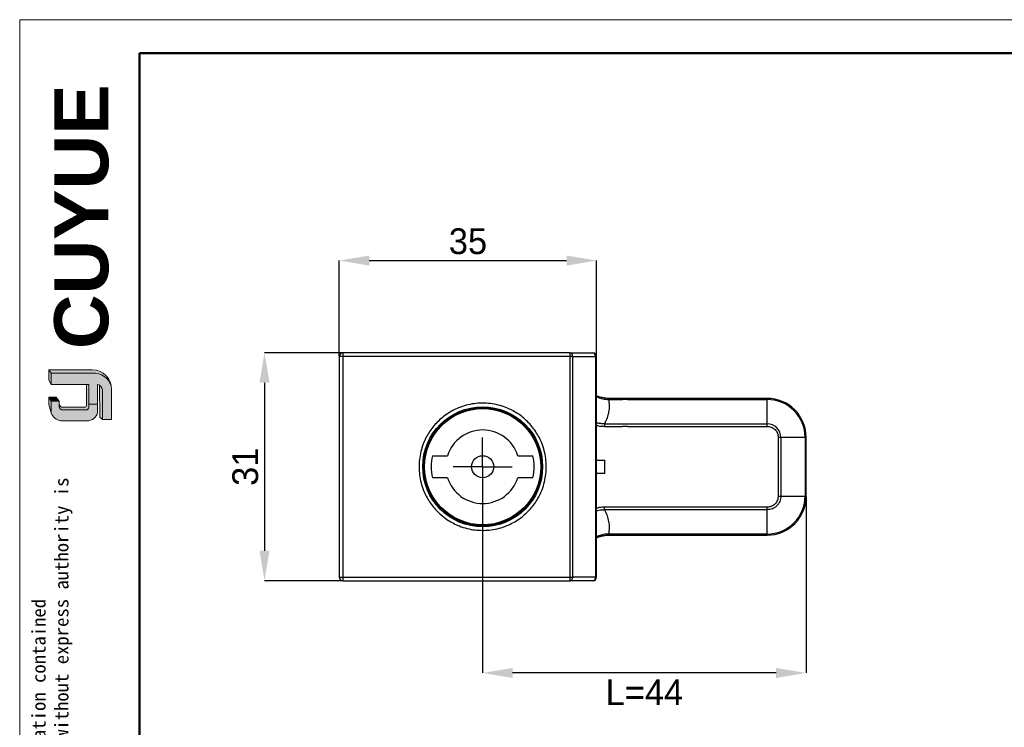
# Model space of a CAD drawing. Header units: millimetres. Extents: x 2539 to 2822, y 1334 to 1526.
# Tile 1 of 2: x 2539 to 2673, y 1430 to 1526. Entities that reach past the tile are written whole.
import ezdxf

# ---------------------------------------------------------------- set-up
doc = ezdxf.new("R2010")
doc.units = ezdxf.units.MM
doc.linetypes.add('CENTERX2', pattern=[20.319999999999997, 12.7, -2.54, 2.54, -2.54])
for name, color, linetype, lineweight in [('0007', 7, 'Continuous', 5), ('实线层', 7, 'Continuous', 25), ('尺寸线层', 3, 'Continuous', 18), ('粗实线层', 7, 'Continuous', 50), ('细实线层', 3, 'Continuous', 18)]:
    doc.layers.add(name, color=color, linetype=linetype, lineweight=lineweight)
for name, color, linetype in [('1轮廓实线层', 7, 'Continuous'), ('2细线层', 3, 'Continuous'), ('3中心线层', 1, 'CENTERX2')]:
    doc.layers.add(name, color=color, linetype=linetype)
doc.styles.add('ARIAL', font='arial.ttf')
doc.styles.add('SLDTEXTSTYLE1', font='txt')
doc.styles.get("Standard").update_dxf_attribs({"font": 'arial.ttf'})
doc.dimstyles.new('SLDDIMSTYLE0', dxfattribs={"dimtxt": 3.5, "dimasz": 4.08, "dimexe": 0, "dimexo": 0.0625, "dimgap": 0.875, "dimtad": 2, "dimdec": 0, "dimrnd": 1e-09, "dimzin": 4, "dimdsep": 46, "dimtxsty": 'SLDTEXTSTYLE1', "dimsah": 1, "dimcen": 0.09, "dimadec": 0, "dimazin": 1, "dimtfac": 1, "dimtofl": 0, "dimtmove": 0, "dimatfit": 3, "dimfxl": 1, "dimfrac": 2, "dimtolj": 1, "dimtzin": 12, "dimarcsym": 0})

# ---------------------------------------------------------------- blocks, each defined once
blk = doc.blocks.new('*D9')
at = {"layer": '2细线层', "color": 0, "lineweight": -2, "transparency": 16777216}
for p, q in [((2602.331321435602, 1461.078205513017), (2602.331321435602, 1437.100284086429)), ((2646.334214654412, 1461.078205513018), (2646.334214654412, 1437.100284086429)), ((2642.254214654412, 1437.100284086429), (2606.411321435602, 1437.100284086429))]:
    blk.add_line(p, q, dxfattribs=at)
at = {"layer": '2细线层', "color": 0, "transparency": 16777216}
for points in [[(2606.411321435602, 1437.780284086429), (2606.411321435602, 1436.420284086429), (2602.331321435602, 1437.100284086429)], [(2642.254214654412, 1437.780284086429), (2642.254214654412, 1436.420284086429), (2646.334214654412, 1437.100284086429)]]:
    blk.add_solid(points, dxfattribs=at)
at = {"layer": 'Defpoints', "color": 0, "transparency": 16777216}
for p in [(2602.331321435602, 1461.140705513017), (2646.334214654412, 1461.140705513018), (2602.331321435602, 1437.100284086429)]:
    blk.add_point(p, dxfattribs=at)
at = {"layer": '2细线层', "color": 0, "transparency": 16777216, "insert": (2624.332768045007, 1436.225284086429), "char_height": 3.5, "attachment_point": 2, "style": 'SLDTEXTSTYLE1'}
blk.add_mtext('\\A1;L=44', dxfattribs=at)
blk = doc.blocks.new('*D10')
at = {"layer": '2细线层', "color": 0, "lineweight": -2, "transparency": 16777216}
for p, q in [((2583.268821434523, 1480.640705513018), (2572.656433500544, 1480.640705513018)), ((2572.656433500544, 1476.560705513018), (2572.656433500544, 1453.720705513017)), ((2583.268821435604, 1449.640705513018), (2572.656433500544, 1449.640705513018))]:
    blk.add_line(p, q, dxfattribs=at)
at = {"layer": '2细线层', "color": 0, "transparency": 16777216}
for points in [[(2571.976433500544, 1476.560705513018), (2573.336433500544, 1476.560705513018), (2572.656433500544, 1480.640705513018)], [(2571.976433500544, 1453.720705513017), (2573.336433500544, 1453.720705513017), (2572.656433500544, 1449.640705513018)]]:
    blk.add_solid(points, dxfattribs=at)
at = {"layer": 'Defpoints', "color": 0, "transparency": 16777216}
for p in [(2583.331321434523, 1480.640705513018), (2572.656433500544, 1449.640705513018), (2583.331321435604, 1449.640705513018)]:
    blk.add_point(p, dxfattribs=at)
at = {"layer": '2细线层', "color": 0, "transparency": 16777216, "insert": (2568.281433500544, 1465.140705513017), "char_height": 3.5, "attachment_point": 2, "rotation": 90, "style": 'SLDTEXTSTYLE1'}
blk.add_mtext('\\A1;31', dxfattribs=at)
blk = doc.blocks.new('*D11')
at = {"layer": '2细线层', "color": 0, "lineweight": -2, "transparency": 16777216}
for p, q in [((2582.831321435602, 1480.203205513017), (2582.831321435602, 1493.17976464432)), ((2586.911321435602, 1493.17976464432), (2613.751321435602, 1493.17976464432)), ((2617.831321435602, 1480.203205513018), (2617.831321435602, 1493.17976464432))]:
    blk.add_line(p, q, dxfattribs=at)
at = {"layer": '2细线层', "color": 0, "transparency": 16777216}
for points in [[(2586.911321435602, 1493.85976464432), (2586.911321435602, 1492.49976464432), (2582.831321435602, 1493.17976464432)], [(2613.751321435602, 1493.85976464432), (2613.751321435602, 1492.49976464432), (2617.831321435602, 1493.17976464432)]]:
    blk.add_solid(points, dxfattribs=at)
at = {"layer": 'Defpoints', "color": 0, "transparency": 16777216}
for p in [(2617.831321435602, 1493.17976464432), (2582.831321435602, 1480.140705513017), (2617.831321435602, 1480.140705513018)]:
    blk.add_point(p, dxfattribs=at)
at = {"layer": '2细线层', "color": 0, "transparency": 16777216, "insert": (2600.331321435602, 1497.55476464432), "char_height": 3.5, "attachment_point": 2, "style": 'SLDTEXTSTYLE1'}
blk.add_mtext('\\A1;35', dxfattribs=at)
blk = doc.blocks.new('SW_CENTERMARKSYMBOL_0')
at = {"layer": '3中心线层', "color": 0}
for p, q in [((0, 2.500000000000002), (0, 4.000000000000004)), ((0, 0), (0, 2.500000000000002)), ((-2.500000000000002, 0), (-4.000000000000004, 0)), ((0, 0), (-2.500000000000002, 0)), ((0, 0), (0, -2.500000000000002)), ((0, 0), (2.499999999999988, 0)), ((2.499999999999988, 0), (3.99999999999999, 0)), ((0, -2.500000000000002), (0, -4.000000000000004))]:
    blk.add_line(p, q, dxfattribs=at)

msp = doc.modelspace()

# ---------------------------------------------------------------- hatches: boundary and pattern name
at = {"layer": '实线层'}
h = msp.add_hatch(color=251, dxfattribs=at)
edge = h.paths.add_edge_path(flags=0)
edge.add_line((2543.336110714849, 1478.332558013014), (2543.655257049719, 1477.881385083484))
edge.add_line((2543.655257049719, 1477.881385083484), (2549.281395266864, 1477.881385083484))
edge.add_arc((2549.380711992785, 1475.335030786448), 2.548290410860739, 18.258457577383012, 92.23360366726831, ccw=False)
edge.add_arc((2549.21265537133, 1475.711195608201), 2.622263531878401, 9.265836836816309, 88.49787900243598)
edge.add_line((2549.281395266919, 1478.332558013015), (2543.336110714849, 1478.332558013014))
h = msp.add_hatch(color=254, dxfattribs=at)
h.paths.add_polyline_path([(2543.336110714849, 1473.608324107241), (2543.655257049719, 1472.462235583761), (2543.655257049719, 1474.038038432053), (2543.336110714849, 1474.57999426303)], flags=0)
h.paths.add_polyline_path([(2543.655257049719, 1476.346209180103), (2543.655257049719, 1477.881385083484), (2543.336110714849, 1478.332558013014), (2543.336110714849, 1476.912105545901)], flags=0)
h = msp.add_hatch(color=251, dxfattribs=at)
edge = h.paths.add_edge_path(flags=0)
edge.add_line((2548.150844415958, 1473.234533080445), (2545.216107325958, 1473.234533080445))
edge.add_arc((2545.215060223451, 1473.736023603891), 0.5014916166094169, 193.8962338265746, 270.1196323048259, ccw=False)
edge.add_line((2544.728246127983, 1473.61558325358), (2544.728246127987, 1473.25392881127))
edge.add_arc((2545.215060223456, 1473.37436916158), 0.5014916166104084, 193.8962338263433, 270.1196323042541)
edge.add_line((2545.216107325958, 1472.872878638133), (2548.369031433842, 1472.872878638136))
edge.add_arc((2548.383840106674, 1473.235241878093), 0.3626657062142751, 267.659799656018, 364.9883187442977)
edge.add_line((2548.745132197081, 1473.266776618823), (2548.745132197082, 1476.346209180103))
edge.add_line((2548.745132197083, 1476.346209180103), (2548.439836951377, 1476.346209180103))
edge.add_line((2548.439836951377, 1476.346209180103), (2548.439836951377, 1473.465988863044))
edge.add_arc((2548.159815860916, 1473.519475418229), 0.2850835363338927, 268.1966309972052, 349.18624476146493, ccw=False)
h = msp.add_hatch(color=251, dxfattribs=at)
edge = h.paths.add_edge_path(flags=0)
edge.add_line((2550.248656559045, 1471.898583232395), (2550.60390400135, 1471.575787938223))
edge.add_line((2550.60390400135, 1471.575787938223), (2550.60390400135, 1475.580517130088))
edge.add_arc((2549.652234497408, 1475.433794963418), 0.9629134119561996, 8.764480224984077, 53.88699480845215)
edge.add_line((2550.219756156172, 1476.211690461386), (2550.248656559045, 1471.898583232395))
msp.add_hatch(color=251, dxfattribs=at).paths.add_polyline_path([(2544.728246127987, 1474.038038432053), (2544.31645365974, 1474.57999426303), (2543.336110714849, 1474.57999426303), (2543.655257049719, 1474.038038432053)], flags=0)
h = msp.add_hatch(color=30, dxfattribs=at)
edge = h.paths.add_edge_path(flags=0)
edge.add_arc((2545.215060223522, 1473.374369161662), 0.5014916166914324, 193.8962338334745, 270.11963231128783, ccw=False)
edge.add_line((2544.728246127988, 1473.253928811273), (2544.728246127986, 1474.038038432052))
edge.add_line((2544.728246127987, 1474.038038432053), (2543.655257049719, 1474.038038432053))
edge.add_line((2543.655257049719, 1474.038038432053), (2543.655257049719, 1472.462235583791))
edge.add_arc((2545.135169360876, 1472.955989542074), 1.560106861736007, 198.4506221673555, 263.4013944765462)
edge.add_line((2544.955892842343, 1471.406217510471), (2548.745132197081, 1471.40621751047))
edge.add_arc((2548.620768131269, 1472.741155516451), 1.340718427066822, 275.3223660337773, 362.7233690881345)
edge.add_line((2549.959972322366, 1472.804858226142), (2549.959972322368, 1473.644963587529))
edge.add_line((2549.959972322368, 1473.644963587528), (2548.745132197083, 1473.644963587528))
edge.add_line((2548.745132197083, 1473.644963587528), (2548.745132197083, 1473.266776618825))
edge.add_arc((2548.383840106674, 1473.235241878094), 0.3626657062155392, -92.34020034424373, 4.988318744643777, ccw=False)
edge.add_line((2548.369031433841, 1472.872878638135), (2545.216107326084, 1472.872878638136))
at = {"layer": '尺寸线层'}
h = msp.add_hatch(color=179, dxfattribs=at)
edge = h.paths.add_edge_path(flags=0)
edge.add_line((2549.281395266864, 1477.881385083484), (2543.655257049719, 1477.881385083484))
edge.add_line((2543.655257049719, 1477.881385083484), (2543.655257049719, 1476.346209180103))
edge.add_line((2543.655257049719, 1476.346209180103), (2548.745132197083, 1476.346209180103))
edge.add_line((2548.745132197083, 1476.346209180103), (2548.745132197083, 1473.644963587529))
edge.add_line((2548.745132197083, 1473.644963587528), (2549.959972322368, 1473.644963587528))
edge.add_line((2549.959972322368, 1473.644963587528), (2549.959972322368, 1476.346209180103))
edge.add_arc((2549.652234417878, 1475.433794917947), 0.9629134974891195, 8.764482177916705, 71.36184450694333, ccw=False)
edge.add_line((2550.603904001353, 1475.580517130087), (2550.60390400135, 1471.575787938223))
edge.add_line((2550.60390400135, 1471.575787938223), (2551.834541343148, 1471.575787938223))
edge.add_line((2551.834541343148, 1471.575787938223), (2551.834541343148, 1475.666698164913))
edge.add_arc((2549.212655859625, 1475.711195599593), 2.622263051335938, 359.0276957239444, 369.2658387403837)
edge.add_arc((2549.380711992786, 1475.335030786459), 2.548290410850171, 18.25845757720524, 92.23360366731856)

# ---------------------------------------------------------------- linework, layer by layer
at = {"layer": '0007'}
for p, q in [((2543.336110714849, 1478.332558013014), (2549.281395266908, 1478.332558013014)), ((2543.336110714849, 1476.912105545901), (2543.336110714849, 1478.332558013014)), ((2543.655257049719, 1477.881385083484), (2543.336110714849, 1478.332558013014)), ((2543.655257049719, 1477.881385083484), (2549.281395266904, 1477.881385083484)), ((2543.655257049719, 1476.346209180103), (2543.655257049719, 1477.881385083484)), ((2543.655257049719, 1476.346209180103), (2543.336110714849, 1476.912105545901)), ((2548.745132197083, 1476.346209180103), (2543.655257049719, 1476.346209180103)), ((2548.439836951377, 1473.465988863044), (2548.439836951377, 1476.346209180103)), ((2548.745132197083, 1473.266776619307), (2548.745132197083, 1476.346209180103)), ((2549.959972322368, 1472.804858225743), (2549.959972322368, 1476.346209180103)), ((2550.248656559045, 1471.898583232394), (2550.219756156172, 1476.211690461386)), ((2550.60390400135, 1471.575787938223), (2550.60390400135, 1475.580517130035)), ((2551.834541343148, 1471.575787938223), (2551.834541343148, 1475.666698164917)), ((2543.336110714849, 1473.608324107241), (2543.336110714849, 1474.57999426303)), ((2544.31645365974, 1474.57999426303), (2543.336110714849, 1474.57999426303)), ((2543.655257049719, 1474.038038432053), (2543.336110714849, 1474.57999426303)), ((2543.655257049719, 1472.462235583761), (2543.336110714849, 1473.608324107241)), ((2543.655257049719, 1472.462235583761), (2543.655257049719, 1474.038038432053)), ((2544.728246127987, 1474.038038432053), (2543.655257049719, 1474.038038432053)), ((2544.728246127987, 1474.038038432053), (2544.31645365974, 1474.57999426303)), ((2544.728246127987, 1473.253928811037), (2544.728246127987, 1474.038038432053)), ((2548.745132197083, 1473.644963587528), (2549.959972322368, 1473.644963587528)), ((2548.150844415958, 1473.234533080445), (2545.216107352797, 1473.234533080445)), ((2548.369031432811, 1472.872878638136), (2545.216107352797, 1472.872878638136)), ((2548.745132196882, 1471.40621751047), (2544.955892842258, 1471.40621751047)), ((2550.60390400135, 1471.575787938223), (2550.248656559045, 1471.898583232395)), ((2551.834541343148, 1471.575787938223), (2550.60390400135, 1471.575787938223))]:
    msp.add_line(p, q, dxfattribs=at)
for centre, radius, start, end in [((2549.212655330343, 1475.711195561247), 2.622263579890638, 359.0276967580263, 88.49787813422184), ((2549.380712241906, 1475.335031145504), 2.548290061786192, 18.24249939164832, 92.23360957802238), ((2549.652234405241, 1475.433794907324), 0.9629135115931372, 8.76448268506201, 71.36184399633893), ((2545.215060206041, 1473.736023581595), 0.5014915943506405, 193.8962318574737, 270.1196373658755), ((2548.15981586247, 1473.519475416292), 0.285083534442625, 268.1966306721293, 349.1862450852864), ((2545.135169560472, 1472.955989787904), 1.560107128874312, 198.4506284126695, 263.4013882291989), ((2545.215060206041, 1473.374369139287), 0.501491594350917, 193.8962318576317, 270.1196373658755), ((2548.383840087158, 1473.235241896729), 0.3626657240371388, 267.6598026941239, 4.988315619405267), ((2548.620768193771, 1472.741155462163), 1.340718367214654, 275.3223635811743, 2.723371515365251)]:
    msp.add_arc(centre, radius, start, end, dxfattribs=at)
at = {"layer": '1轮廓实线层', "linetype": 'Continuous', "lineweight": 25}
for p, q in [((2582.9777680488, 1480.140705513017), (2582.831321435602, 1480.140705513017)), ((2582.831321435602, 1480.140705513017), (2582.831321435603, 1450.140705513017)), ((2583.331321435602, 1480.140705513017), (2582.9777680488, 1480.140705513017)), ((2583.331321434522, 1480.640705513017), (2583.331321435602, 1480.140705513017)), ((2614.224214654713, 1480.640705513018), (2583.331321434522, 1480.640705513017)), ((2583.331321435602, 1480.140705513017), (2583.331321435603, 1450.140705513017)), ((2614.224214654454, 1480.140705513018), (2583.331321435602, 1480.140705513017)), ((2614.224214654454, 1480.140705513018), (2614.224214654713, 1480.640705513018)), ((2614.224214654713, 1480.640705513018), (2617.33132143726, 1480.640705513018)), ((2614.415556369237, 1480.140705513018), (2614.224214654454, 1480.140705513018)), ((2614.224214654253, 1450.140705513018), (2614.224214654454, 1480.140705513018)), ((2614.577768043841, 1480.140705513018), (2614.415556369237, 1480.140705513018)), ((2614.577768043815, 1450.140705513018), (2614.577768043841, 1480.140705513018)), ((2614.577768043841, 1480.140705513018), (2617.684874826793, 1480.140705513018)), ((2617.684874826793, 1480.140705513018), (2617.684874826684, 1450.140705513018)), ((2617.79326120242, 1480.140705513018), (2617.684874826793, 1480.140705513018)), ((2617.831321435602, 1480.140705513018), (2617.79326120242, 1480.140705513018)), ((2617.831321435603, 1450.140705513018), (2617.831321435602, 1480.140705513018)), ((2602.331321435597, 1473.795185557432), (2602.210996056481, 1473.794349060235)), ((2641.041321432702, 1474.433598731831), (2619.465609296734, 1474.433598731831)), ((2619.465622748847, 1474.287136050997), (2621.331321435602, 1474.287137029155)), ((2622.041321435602, 1474.287137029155), (2621.331321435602, 1474.287137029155)), ((2622.041321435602, 1474.287137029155), (2641.041321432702, 1474.287149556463)), ((2641.041321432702, 1474.287149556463), (2641.041321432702, 1474.433598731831)), ((2641.041321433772, 1470.987153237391), (2641.041321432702, 1474.287149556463)), ((2618.904029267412, 1470.633587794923), (2621.331321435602, 1470.63358903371)), ((2618.904297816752, 1470.987153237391), (2641.041321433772, 1470.987153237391)), ((2622.041321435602, 1470.63358903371), (2621.331321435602, 1470.63358903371)), ((2622.041321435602, 1470.63358903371), (2641.041383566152, 1470.633598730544)), ((2642.534214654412, 1469.140705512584), (2642.534214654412, 1461.140705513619)), ((2642.887768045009, 1469.140705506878), (2642.534214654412, 1469.140705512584)), ((2646.187765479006, 1469.140705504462), (2642.887768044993, 1469.140705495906)), ((2642.887768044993, 1469.140705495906), (2642.887768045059, 1461.140705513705)), ((2646.187765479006, 1469.140705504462), (2646.187768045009, 1461.140705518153)), ((2646.187765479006, 1469.140705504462), (2646.334214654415, 1469.140705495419)), ((2646.334214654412, 1461.140705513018), (2646.334214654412, 1469.140705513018)), ((2595.493924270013, 1466.640705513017), (2597.561625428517, 1466.640705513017)), ((2607.101017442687, 1466.640705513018), (2609.168718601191, 1466.640705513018)), ((2617.831321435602, 1466.040705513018), (2618.931321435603, 1466.040705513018)), ((2618.931321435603, 1464.240705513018), (2618.931321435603, 1466.040705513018)), ((2618.931321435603, 1464.240705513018), (2617.831321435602, 1464.240705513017)), ((2597.561625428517, 1463.640705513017), (2595.493924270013, 1463.640705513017)), ((2609.168718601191, 1463.640705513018), (2607.101017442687, 1463.640705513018)), ((2642.534214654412, 1461.140705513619), (2642.887768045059, 1461.140705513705)), ((2642.887768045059, 1461.140705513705), (2646.187768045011, 1461.140705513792)), ((2646.334214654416, 1461.140705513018), (2646.187768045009, 1461.140705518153)), ((2621.331321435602, 1459.294317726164), (2618.903804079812, 1459.294323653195)), ((2641.041372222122, 1459.647812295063), (2618.904030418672, 1459.647812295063)), ((2622.041321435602, 1459.294317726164), (2621.331321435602, 1459.294317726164)), ((2641.041321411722, 1459.294271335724), (2622.041321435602, 1459.294317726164)), ((2641.041321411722, 1455.994258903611), (2641.041321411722, 1459.294271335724)), ((2602.451650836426, 1456.487061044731), (2602.331321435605, 1456.486223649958)), ((2641.041321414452, 1455.994258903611), (2619.465622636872, 1455.994258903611)), ((2641.041321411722, 1455.99425890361), (2641.041321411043, 1455.847812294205)), ((2619.465616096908, 1455.847812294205), (2641.041321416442, 1455.847812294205)), ((2582.831321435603, 1450.140705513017), (2582.9777680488, 1450.140705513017)), ((2582.9777680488, 1450.140705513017), (2583.331321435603, 1450.140705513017)), ((2583.331321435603, 1450.140705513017), (2614.224214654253, 1450.140705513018)), ((2583.331321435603, 1450.140705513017), (2583.331321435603, 1449.640705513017)), ((2583.331321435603, 1449.640705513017), (2614.22421465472, 1449.640705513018)), ((2614.224214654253, 1450.140705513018), (2614.415556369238, 1450.140705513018)), ((2614.22421465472, 1449.640705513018), (2614.224214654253, 1450.140705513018)), ((2617.331321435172, 1449.640705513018), (2614.22421465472, 1449.640705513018)), ((2614.415556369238, 1450.140705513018), (2614.577768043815, 1450.140705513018)), ((2617.684874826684, 1450.140705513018), (2614.577768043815, 1450.140705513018)), ((2617.684874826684, 1450.140705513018), (2617.79326120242, 1450.140705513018)), ((2617.79326120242, 1450.140705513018), (2617.831321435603, 1450.140705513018))]:
    msp.add_line(p, q, dxfattribs=at)
for radius in [8.154503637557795, 8.013090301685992, 7.900000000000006, 1.5]:
    msp.add_circle((2602.331321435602, 1465.140705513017), radius, dxfattribs=at)
for centre, radius, start, end in [((2583.331321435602, 1480.140705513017), 0.5, 90.00000012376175, 180), ((2614.135826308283, 1480.203205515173), 0.4463392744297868, 351.9505327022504, 78.57824643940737), ((2617.24293308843, 1480.203205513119), 0.4463392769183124, 351.950533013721, 78.57824618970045), ((2617.331321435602, 1480.140705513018), 0.5, 4.343385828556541e-08, 89.99999981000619), ((2641.041321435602, 1469.140705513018), 5.29289321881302, 0, 90.0000000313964), ((2641.041321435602, 1469.140705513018), 5.14644404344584, 359.9999714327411, 90.00000003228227), ((2641.041321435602, 1469.140705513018), 1.846446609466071, 359.99999946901, 90.00000005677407), ((2602.331321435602, 1465.140705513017), 5.00000000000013, 17.45760312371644, 162.5423968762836), ((2602.331321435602, 1465.140705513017), 7.000000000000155, 167.6263748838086, 192.3736251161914), ((2602.331321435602, 1465.140705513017), 7.00000000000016, 347.6263748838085, 12.37362511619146), ((2602.331321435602, 1465.140705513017), 5.00000000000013, 197.4576031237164, 342.5423968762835), ((2641.041321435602, 1461.140705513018), 5.29289321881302, 269.9999997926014, 0), ((2641.041321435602, 1461.140705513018), 5.14644660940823, 269.9999997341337, 5.716489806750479e-08), ((2583.331321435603, 1450.140705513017), 0.5, 180, 270), ((2614.135826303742, 1450.078205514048), 0.4463392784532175, 281.4217540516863, 8.049466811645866), ((2617.242933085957, 1450.078205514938), 0.4463392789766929, 281.4217538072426, 8.049466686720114), ((2617.331321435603, 1450.140705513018), 0.5, 269.9999999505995, 2.492170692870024e-08)]:
    msp.add_arc(centre, radius, start, end, dxfattribs=at)
for points, knots in [([(2619.499818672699, 1474.434750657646), (2619.336463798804, 1474.438839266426), (2619.025074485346, 1474.446633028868), (2618.529840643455, 1474.545244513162), (2618.134392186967, 1474.661757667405), (2617.895091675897, 1474.770530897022), (2617.831321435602, 1474.799517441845)], [0, 0, 0, 0, 0.2843068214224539, 0.5419495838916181, 0.8779359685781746, 1, 1, 1, 1]), ([(2617.831321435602, 1474.663081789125), (2617.852242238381, 1474.65201126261), (2618.107719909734, 1474.516821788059), (2618.655323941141, 1474.350626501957), (2619.192891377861, 1474.308905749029), (2619.465626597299, 1474.287738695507)], [0, 0, 0, 0, 0.04209128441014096, 0.5140043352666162, 1, 1, 1, 1]), ([(2602.210996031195, 1473.794350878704), (2601.860683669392, 1473.777169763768), (2601.149296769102, 1473.742279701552), (2600.085424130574, 1473.521246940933), (2599.114062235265, 1473.195751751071), (2598.252031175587, 1472.790192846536), (2597.499525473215, 1472.338657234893), (2596.791517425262, 1471.809917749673), (2596.137282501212, 1471.206643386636), (2595.547913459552, 1470.540081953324), (2595.034003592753, 1469.821045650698), (2594.598265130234, 1469.059426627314), (2594.211167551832, 1468.188975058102), (2593.903994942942, 1467.211076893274), (2593.712883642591, 1466.142856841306), (2593.655767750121, 1465.080236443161), (2593.727652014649, 1464.018508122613), (2593.933716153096, 1462.953072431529), (2594.254447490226, 1461.979523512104), (2594.653578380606, 1461.11469090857), (2595.099976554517, 1460.359065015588), (2595.623752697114, 1459.64739873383), (2596.222472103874, 1458.988983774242), (2596.88491818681, 1458.395002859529), (2597.600365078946, 1457.876078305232), (2598.358936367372, 1457.43516009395), (2599.226676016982, 1457.041596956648), (2600.202376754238, 1456.729647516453), (2601.269242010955, 1456.523564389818), (2601.98088500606, 1456.498544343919), (2602.331321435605, 1456.486223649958)], [0, 0, 0, 0, 0.03884460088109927, 0.07888257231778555, 0.120021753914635, 0.1521872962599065, 0.1843333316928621, 0.2171766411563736, 0.2500000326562, 0.2828433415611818, 0.3156667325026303, 0.3478322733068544, 0.3799783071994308, 0.4211347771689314, 0.4611685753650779, 0.5000000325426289, 0.5388490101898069, 0.5788825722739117, 0.6200217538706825, 0.6521872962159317, 0.6843333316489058, 0.7171766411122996, 0.7500000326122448, 0.7828433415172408, 0.8156667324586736, 0.8478322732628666, 0.8799783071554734, 0.9211347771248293, 0.9611641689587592, 1, 1, 1, 1]), ([(2602.451650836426, 1456.487061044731), (2602.801963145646, 1456.5042422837), (2603.513349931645, 1456.539132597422), (2604.577222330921, 1456.760165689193), (2605.548583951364, 1457.085661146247), (2606.410614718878, 1457.491220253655), (2607.163120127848, 1457.942756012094), (2607.871127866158, 1458.47149560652), (2608.525362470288, 1459.074770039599), (2609.114731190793, 1459.741331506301), (2609.628640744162, 1460.46036780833), (2610.064378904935, 1461.221986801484), (2610.451476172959, 1462.092438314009), (2610.758648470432, 1463.070336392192), (2610.949759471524, 1464.13855632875), (2611.006875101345, 1465.201176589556), (2610.934990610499, 1466.262904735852), (2610.72892628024, 1467.328340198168), (2610.408194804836, 1468.301888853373), (2610.009063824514, 1469.166721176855), (2609.562665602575, 1469.922346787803), (2609.038889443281, 1470.634012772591), (2608.44017005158, 1471.292427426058), (2607.777724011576, 1471.886408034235), (2607.062277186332, 1472.405332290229), (2606.303705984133, 1472.846250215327), (2605.435966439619, 1473.239813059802), (2604.460265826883, 1473.551762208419), (2603.393400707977, 1473.757845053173), (2602.681757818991, 1473.782864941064), (2602.331321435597, 1473.795185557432)], [0, 0, 0, 0, 0.03884460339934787, 0.07888257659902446, 0.1200217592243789, 0.1521873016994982, 0.1843333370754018, 0.2171766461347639, 0.250000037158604, 0.2828433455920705, 0.3156667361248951, 0.3478322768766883, 0.3799783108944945, 0.4211347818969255, 0.4611685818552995, 0.5000000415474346, 0.538849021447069, 0.57888258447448, 0.6200217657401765, 0.6521873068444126, 0.6843333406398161, 0.7171766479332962, 0.7500000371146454, 0.7828433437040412, 0.8156667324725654, 0.8478322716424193, 0.8799783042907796, 0.9211347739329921, 0.961164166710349, 0.9999999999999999, 0.9999999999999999, 0.9999999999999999, 0.9999999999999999]), ([(2619.465622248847, 1474.287136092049), (2619.499039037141, 1474.000588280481), (2619.564968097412, 1473.435248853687), (2619.486566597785, 1472.592453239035), (2619.28437654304, 1471.771042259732), (2619.031045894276, 1471.248563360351), (2618.904297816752, 1470.987153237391)], [0, 0, 0, 0, 0.2568272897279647, 0.5067028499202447, 0.7531902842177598, 1, 1, 1, 1]), ([(2619.465609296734, 1474.428795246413), (2619.465610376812, 1474.428768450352), (2619.465613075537, 1474.428701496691), (2619.465617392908, 1474.381391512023), (2619.465620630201, 1474.318554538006), (2619.465622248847, 1474.287136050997)], [0, 0, 0, 0, 0.2501703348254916, 0.6250851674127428, 0.9999999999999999, 0.9999999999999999, 0.9999999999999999, 0.9999999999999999]), ([(2618.90429670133, 1470.987150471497), (2618.854261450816, 1470.985983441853), (2618.751749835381, 1470.983592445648), (2618.594295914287, 1470.988322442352), (2618.429901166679, 1470.999865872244), (2618.259191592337, 1471.020501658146), (2618.057062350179, 1471.052222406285), (2617.91543880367, 1471.092322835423), (2617.831321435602, 1471.116140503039)], [0, 0, 0, 0, 0.1383538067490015, 0.2834576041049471, 0.4352572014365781, 0.5936861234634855, 0.758669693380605, 1, 1, 1, 1]), ([(2617.831321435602, 1470.768763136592), (2617.834442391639, 1470.767734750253), (2618.006458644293, 1470.711053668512), (2618.367175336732, 1470.656861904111), (2618.724336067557, 1470.641377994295), (2618.904029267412, 1470.633587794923)], [0, 0, 0, 0, 0.009098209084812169, 0.5014616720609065, 1, 1, 1, 1]), ([(2641.041383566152, 1470.633598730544), (2641.229114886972, 1470.613541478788), (2641.518898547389, 1470.582580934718), (2641.866803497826, 1470.396729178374), (2642.104288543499, 1470.203879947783), (2642.29728124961, 1469.966292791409), (2642.483192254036, 1469.618400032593), (2642.514163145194, 1469.328436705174), (2642.534214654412, 1469.140705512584)], [0, 0, 0, 0, 0.2394435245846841, 0.3696070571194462, 0.4999998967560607, 0.6301635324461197, 0.7605564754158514, 1, 1, 1, 1]), ([(2642.887768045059, 1461.140705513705), (2642.880895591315, 1461.019856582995), (2642.867150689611, 1460.778158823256), (2642.757354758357, 1460.429551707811), (2642.586707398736, 1460.108248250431), (2642.355306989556, 1459.826720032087), (2642.073777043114, 1459.595322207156), (2641.752472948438, 1459.424678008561), (2641.403866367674, 1459.314885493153), (2641.162169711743, 1459.301142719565), (2641.041321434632, 1459.294271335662)], [0, 0, 0, 0, 0.1250003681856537, 0.2500006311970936, 0.3750007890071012, 0.5000008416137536, 0.6250007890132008, 0.750000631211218, 0.8750003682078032, 1, 1, 1, 1]), ([(2642.534214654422, 1461.140705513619), (2642.514165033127, 1460.952972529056), (2642.483216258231, 1460.663186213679), (2642.297377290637, 1460.315272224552), (2642.104536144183, 1460.077778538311), (2641.866954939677, 1459.884775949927), (2641.519067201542, 1459.698851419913), (2641.229103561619, 1459.667870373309), (2641.041372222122, 1459.647812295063)], [0, 0, 0, 0, 0.2394434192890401, 0.3696070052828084, 0.4999998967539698, 0.6301635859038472, 0.7605565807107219, 1, 1, 1, 1]), ([(2618.904030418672, 1459.647818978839), (2618.682936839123, 1459.642018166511), (2618.319511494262, 1459.63248300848), (2617.968709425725, 1459.539771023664), (2617.831321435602, 1459.503461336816)], [0, 0, 0, 0, 0.6083603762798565, 1, 1, 1, 1]), ([(2617.831321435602, 1459.157090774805), (2617.929930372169, 1459.185820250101), (2618.27806377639, 1459.287248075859), (2618.642555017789, 1459.291377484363), (2618.903803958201, 1459.294337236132)], [0, 0, 0, 0, 0.2832504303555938, 1, 1, 1, 1]), ([(2618.903804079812, 1459.294323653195), (2619.030390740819, 1459.033217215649), (2619.283501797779, 1458.51113277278), (2619.485563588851, 1457.690018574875), (2619.564199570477, 1456.846925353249), (2619.498788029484, 1456.281133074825), (2619.465622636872, 1455.994261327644)], [0, 0, 0, 0, 0.2465195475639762, 0.4929178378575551, 0.7428958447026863, 0.9999999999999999, 0.9999999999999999, 0.9999999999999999, 0.9999999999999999]), ([(2619.465615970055, 1455.994259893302), (2619.343966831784, 1455.990326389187), (2619.109881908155, 1455.982757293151), (2618.776003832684, 1455.93026096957), (2618.474293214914, 1455.859437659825), (2618.214476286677, 1455.777557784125), (2618.003118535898, 1455.698407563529), (2617.883010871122, 1455.644842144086), (2617.831321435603, 1455.621789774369)], [0, 0, 0, 0, 0.2160452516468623, 0.4157278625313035, 0.5991921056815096, 0.7662863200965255, 0.8994191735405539, 1, 1, 1, 1]), ([(2619.465616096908, 1455.852615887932), (2619.465616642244, 1455.852642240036), (2619.465618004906, 1455.852708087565), (2619.465620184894, 1455.900012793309), (2619.465621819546, 1455.96284516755), (2619.465622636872, 1455.99426135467)], [0, 0, 0, 0, 0.2501553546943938, 0.6250776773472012, 1, 1, 1, 1]), ([(2617.831321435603, 1455.483342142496), (2617.89363909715, 1455.511226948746), (2618.096717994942, 1455.602097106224), (2618.470268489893, 1455.719207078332), (2618.964737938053, 1455.829555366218), (2619.315884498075, 1455.841404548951), (2619.49852368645, 1455.847567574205)], [0, 0, 0, 0, 0.1191037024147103, 0.3881315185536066, 0.6817535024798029, 1, 1, 1, 1])]:
    msp.add_open_spline(points, degree=3, knots=knots, dxfattribs=at)
for points in [[(2618.904297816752, 1470.987153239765), (2618.904275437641, 1470.962696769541), (2618.904230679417, 1470.913783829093), (2618.904163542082, 1470.826006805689), (2618.904096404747, 1470.731805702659), (2618.904051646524, 1470.666327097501), (2618.904029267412, 1470.633587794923)], [(2641.041383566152, 1470.633598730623), (2641.041378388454, 1470.666336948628), (2641.041368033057, 1470.731813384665), (2641.041352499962, 1470.826011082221), (2641.041336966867, 1470.913784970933), (2641.041326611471, 1470.962696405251), (2641.041321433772, 1470.987152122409)], [(2618.903804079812, 1459.294323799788), (2618.903822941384, 1459.318777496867), (2618.903860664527, 1459.367684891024), (2618.903917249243, 1459.455443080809), (2618.903973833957, 1459.549620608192), (2618.904011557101, 1459.6150817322), (2618.904030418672, 1459.647812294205)], [(2641.041320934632, 1459.294271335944), (2641.041325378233, 1459.318726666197), (2641.041334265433, 1459.367637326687), (2641.041346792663, 1459.455408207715), (2641.041359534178, 1459.549602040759), (2641.041367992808, 1459.615075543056), (2641.041372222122, 1459.647812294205)]]:
    msp.add_open_spline(points, degree=3, dxfattribs=at)
at = {"layer": '粗实线层'}
msp.add_lwpolyline([(2555.643822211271, 1521.359585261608), (2806.17659890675, 1521.359585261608), (2806.17659890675, 1337.426215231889), (2555.643822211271, 1337.426215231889)], close=True, dxfattribs=at)
at = {"layer": '细实线层'}
msp.add_lwpolyline([(2539.355067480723, 1525.928447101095), (2810.745460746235, 1525.928447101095), (2810.745460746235, 1334.036249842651), (2539.355067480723, 1334.036249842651)], close=True, dxfattribs=at)

# ---------------------------------------------------------------- block references
at = {"layer": '3中心线层'}
msp.add_blockref('SW_CENTERMARKSYMBOL_0', (2602.331321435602, 1465.140705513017), dxfattribs=at)

# ---------------------------------------------------------------- texts
at = {"layer": '粗实线层', "color": 49, "insert": (2544.049668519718, 1481.143820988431), "char_height": 7.359999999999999, "width": 31.10373313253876, "attachment_point": 1, "rotation": 90, "style": 'ARIAL'}
msp.add_mtext('{\\farial|b1|i0|c0|p34;CUYUE}', dxfattribs=at)
at = {"layer": '粗实线层', "color": 3, "insert": (2541.012773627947, 1357.019120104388), "char_height": 1.866467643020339, "width": 109.6550278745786, "attachment_point": 1, "rotation": 90}
msp.add_mtext('{\\fSimHei|b0|i0|c134|p49;We reserve all rights in this document and in the information contained therein,reproduction,use or disclosure to third parties without express authority is strictly forbidden. copyright 2023CUYUE}', dxfattribs=at)

# ---------------------------------------------------------------- dimensions: what is measured, and where the dimension line sits
at = {"layer": '2细线层'}
dim = msp.add_linear_dim(base=(2617.831321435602, 1493.17976464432), p1=(2582.831321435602, 1480.140705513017), p2=(2617.831321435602, 1480.140705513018), dimstyle='SLDDIMSTYLE0', dxfattribs=at)
dim.commit()
dim.dimension.update_dxf_attribs({"geometry": '*D11', "text_midpoint": (2600.331321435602, 1493.17976464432), "dimtype": 160})
dim = msp.add_linear_dim(base=(2572.656433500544, 1449.640705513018), p1=(2583.331321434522, 1480.640705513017), p2=(2583.331321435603, 1449.640705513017), angle=90, dimstyle='SLDDIMSTYLE0', dxfattribs=at)
dim.commit()
dim.dimension.update_dxf_attribs({"geometry": '*D10', "text_midpoint": (2572.656433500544, 1465.140705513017), "dimtype": 160})
dim = msp.add_linear_dim(base=(2602.331321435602, 1437.100284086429), p1=(2646.334214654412, 1461.140705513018), p2=(2602.331321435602, 1461.140705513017), text='L=<>', dimstyle='SLDDIMSTYLE0', dxfattribs=at)
dim.commit()
dim.dimension.update_dxf_attribs({"geometry": '*D9', "text_midpoint": (2624.332768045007, 1437.100284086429), "dimtype": 160})

doc.saveas('drawing.dxf')
